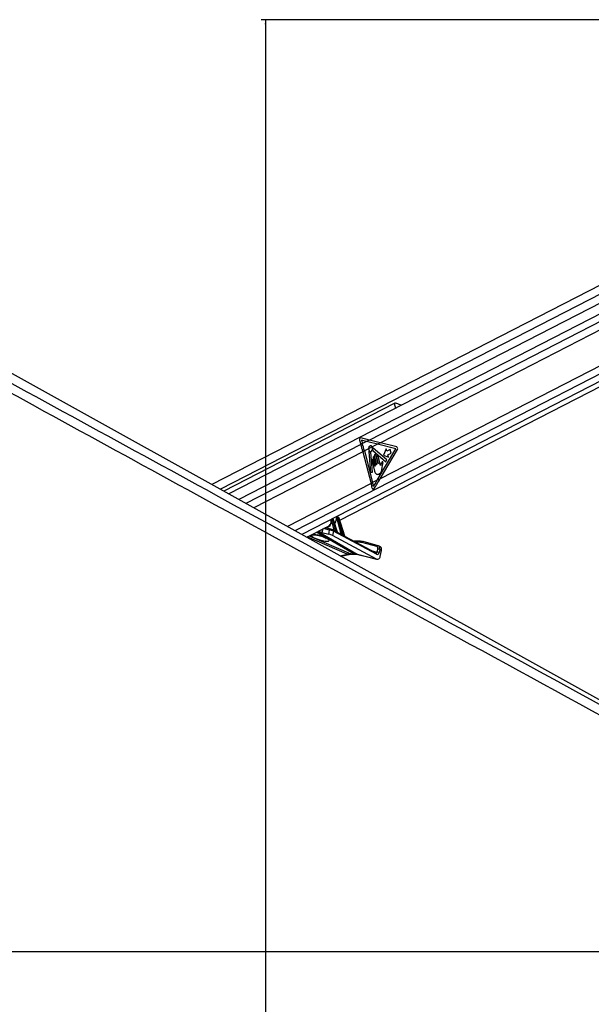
# Model space of a CAD drawing. Header units: millimetres. Extents: x 20 to 22981, y 40 to 19992.
# Tile 26 of 120: x 5127 to 5953, y 6536 to 7959. Entities that reach past the tile are written whole.
import ezdxf

# ---------------------------------------------------------------- set-up
doc = ezdxf.new("R2010")
doc.units = ezdxf.units.MM
doc.header["$LTSCALE"] = 2
doc.layers.add('COMPONENT_GEOMETRY', color=7, linetype='Continuous')
doc.styles.add('SLDTEXTSTYLE0', font='TXT', dxfattribs={"width": 0.75})
doc.dimstyles.new('SLDDIMSTYLE0', dxfattribs={"dimtxt": 100, "dimasz": 6.604, "dimexe": 0, "dimexo": 0.0625, "dimgap": 25, "dimtad": 0, "dimtih": 1, "dimtoh": 1, "dimdec": 0, "dimrnd": 1e-09, "dimzin": 12, "dimdsep": 46, "dimtxsty": 'SLDTEXTSTYLE0', "dimsah": 1, "dimcen": 0.09, "dimadec": 0, "dimazin": 3, "dimtfac": 1, "dimtdec": 0, "dimtofl": 0, "dimtmove": 0, "dimatfit": 3, "dimfxl": 1, "dimfrac": 2, "dimtolj": 1, "dimtzin": 12, "dimarcsym": 0})

# ---------------------------------------------------------------- blocks, each defined once
blk = doc.blocks.new('_D_4')
at = {"layer": 'COMPONENT_GEOMETRY', "color": 7}
for p, q in [((6638.5, 7959.5), (5476, 7959.5)), ((5482.4, 7959.5), (5482.4, 5203.3)), ((5282.3, 5183), (5251.8, 5183)), ((5251.8, 5183), (5251.8, 5024.3)), ((5682.4, 5183), (5712.9, 5183)), ((5712.9, 5183), (5712.9, 5024.3)), ((5251.8, 5024.3), (5282.3, 5024.3)), ((5712.9, 5024.3), (5682.4, 5024.3)), ((5482.4, 2118.5), (5482.4, 4874.7)), ((6459.7, 2118.5), (5476, 2118.5))]:
    blk.add_line(p, q, dxfattribs=at)
for points in [[(5482.4, 7959.5), (5481.3, 7952.9), (5483.4, 7952.9)], [(5482.4, 2118.5), (5483.4, 2125.1), (5481.3, 2125.1)]]:
    blk.add_solid(points, dxfattribs=at)
at = {"layer": 'COMPONENT_GEOMETRY', "color": 7, "char_height": 100, "attachment_point": 1, "style": 'SLDTEXTSTYLE0'}
for s, insert in [('9\'6.98"', (5282.3, 5153.2)), ('2921mm', (5209.6, 5003.6))]:
    blk.add_mtext(s, dxfattribs=dict(at, insert=insert))

msp = doc.modelspace()

# ---------------------------------------------------------------- linework, layer by layer
at = {"color": 7, "linetype": 'Continuous', "lineweight": 25}
for p, q in [((6605.91, 7904.86), (5404.92, 7287.66)), ((6619.97, 7885.97), (5429.33, 7274.09)), ((5589.9, 7236.12), (6635.01, 7773.21)), ((6374.84, 6748.91), (4581.88, 7744.81)), ((5668.36, 7404.73), (5422.04, 7278.14)), ((5618.41, 7351.74), (5620.31, 7345.6)), ((5632.67, 7351.95), (5620.23, 7354.97)), ((5622.47, 7346.71), (5620.31, 7345.6)), ((5620.98, 7351.53), (5622.47, 7346.71)), ((5628.36, 7349.73), (5620.98, 7351.53)), ((5628.36, 7349.73), (5622.47, 7346.71)), ((5632.67, 7351.95), (5628.36, 7349.73)), ((5644.15, 7345.83), (5636.64, 7341.97)), ((5648.46, 7348.04), (5644.15, 7345.83)), ((5670.7, 7339.15), (5644.15, 7345.83)), ((5672.08, 7342.1), (5648.46, 7348.04)), ((5625.44, 7336.22), (5623.29, 7335.11)), ((5623.29, 7335.11), (5635.08, 7289.22)), ((5631.47, 7339.31), (5625.44, 7336.22)), ((5625.44, 7336.22), (5637.23, 7290.33)), ((5636.64, 7341.97), (5631.47, 7339.31)), ((5631.64, 7335.35), (5634.34, 7304.96)), ((5637.06, 7305.45), (5634.51, 7334.2)), ((5637.63, 7336.89), (5656.56, 7320.26)), ((5657.94, 7323.48), (5638.26, 7340.26)), ((5645.18, 7317.6), (5642.03, 7329.85)), ((5643.91, 7293.76), (5670.7, 7339.15)), ((5648.2, 7295.96), (5673.1, 7338.14)), ((5657.05, 7339.09), (5652.95, 7330.31)), ((5652.95, 7330.31), (5660.08, 7327.29)), ((5657.84, 7335.99), (5657.05, 7339.09)), ((5662.71, 7338.49), (5657.84, 7335.99)), ((5659.28, 7330.39), (5664.15, 7332.89)), ((5660.08, 7327.29), (5659.28, 7330.39)), ((5664.15, 7332.89), (5662.71, 7338.49)), ((5636.44, 7321.51), (5640.21, 7306.83)), ((5637.94, 7325.7), (5640.83, 7314.46)), ((5640.55, 7314.32), (5638.44, 7322.54)), ((5639.75, 7328.68), (5642.9, 7316.43)), ((5642.62, 7316.29), (5639.94, 7326.72)), ((5643.04, 7327.18), (5645.46, 7317.75)), ((5648.72, 7315.1), (5645.31, 7328.35)), ((5650.89, 7311.05), (5651.63, 7315.88)), ((5656.56, 7320.26), (5657.94, 7323.48)), ((5634.34, 7304.96), (5637.06, 7305.45)), ((5637.23, 7290.33), (5635.08, 7289.22)), ((5643.91, 7293.76), (5637.23, 7290.33)), ((5648.2, 7295.96), (5643.91, 7293.76)), ((5577.84, 7236.1), (5577.56, 7236.1)), ((5578.64, 7237.77), (5577.67, 7237.27)), ((5578.96, 7237.85), (5577.99, 7237.35)), ((5577.99, 7237.35), (5578.27, 7237.35)), ((5578.27, 7237.35), (5579.24, 7237.85)), ((5581.85, 7221.72), (5578.3, 7235.64)), ((5579.24, 7237.85), (5578.96, 7237.85)), ((5579.49, 7237.91), (5579.2, 7237.91)), ((5580.66, 7236.49), (5579.67, 7235.98)), ((5579.67, 7235.98), (5583.71, 7220.17)), ((5586.18, 7218.81), (5580.66, 7236.49)), ((5586.6, 7218.55), (5580.92, 7236.76)), ((5582.33, 7232.23), (5582.94, 7232.54)), ((5585.83, 7238.3), (5585.21, 7238.3)), ((5586.37, 7240.02), (5585.32, 7239.47)), ((5586.7, 7240.09), (5585.64, 7239.55)), ((5585.64, 7239.55), (5586.27, 7239.55)), ((5586.27, 7239.55), (5587.32, 7240.09)), ((5591.74, 7216.5), (5586.29, 7237.84)), ((5587.32, 7240.09), (5586.7, 7240.09)), ((5587.56, 7240.15), (5586.94, 7240.15)), ((5588.74, 7238.74), (5587.66, 7238.18)), ((5587.66, 7238.18), (5593.68, 7214.63)), ((5596.81, 7212.85), (5588.74, 7238.74)), ((5597.17, 7212.8), (5589, 7239)), ((5542.01, 7211.51), (5575.37, 7228.65)), ((5564.09, 7218.51), (5573.98, 7216.04)), ((5577.02, 7223.08), (5568.61, 7225.18)), ((5573.98, 7216.04), (5575.2, 7221.79)), ((5577.02, 7223.08), (5577.27, 7222.98)), ((5580.64, 7220.18), (5579.32, 7213.95)), ((5580.15, 7221.86), (5579.94, 7221.93)), ((5582.17, 7220.78), (5580.15, 7221.86)), ((5643.01, 7186.88), (5580.64, 7220.18)), ((5591.66, 7215.71), (5586.76, 7218.32)), ((5642.98, 7179.97), (5579.32, 7213.95)), ((5597.17, 7212.79), (5597.17, 7212.8)), ((5642.52, 7188.56), (5597.18, 7212.76)), ((5618.1, 7205.78), (5610.26, 7205.78)), ((5643.31, 7197.92), (5621.63, 7203.8)), ((5645.17, 7199.19), (5623.49, 7205.07)), ((5606, 7187.47), (5610.34, 7187.47)), ((5607.4, 7187.13), (5611.74, 7187.13)), ((5615.13, 7186.93), (5642.98, 7179.97)), ((5643.79, 7189.97), (5644.73, 7194.38)), ((5645.74, 7198.94), (5645.17, 7199.19)), ((5645.37, 7199.12), (5645.17, 7199.19)), ((5648.52, 7197.61), (5645.86, 7198.93)), ((5647.5, 7193.81), (5646.57, 7189.39)), ((5650.17, 7192.5), (5647.5, 7193.81)), ((5648.31, 7183.74), (5650.17, 7192.5)), ((5591.41, 7184.07), (5602.77, 7186.6)), ((5615.88, 7186.64), (5643.72, 7179.68)), ((4051.92, 6612.47), (6591.82, 6612.47))]:
    msp.add_line(p, q, dxfattribs=at)
at = {"color": 8, "linetype": 'Continuous', "lineweight": 25}
for p, q in [((6617.76, 7897.75), (5417.26, 7280.8)), ((6615.22, 7867.99), (5443.87, 7266.02)), ((6614.74, 7856.64), (5632.67, 7351.95)), ((6614.74, 7844.62), (5648.46, 7348.04)), ((6623.51, 7785.45), (5525.04, 7220.94)), ((6618.92, 7794.82), (5648.2, 7295.96)), ((6629.4, 7777.89), (5534.94, 7215.44)), ((5668.36, 7404.73), (5670.13, 7397.84)), ((5620.31, 7345.6), (5454.25, 7260.26)), ((5623.29, 7335.11), (5465.49, 7254.01)), ((5635.08, 7289.22), (5514.07, 7227.03)), ((5610.34, 7187.47), (5556.34, 7218.87)), ((5558.38, 7219.92), (5615.13, 7186.93)), ((5565.12, 7223.38), (5564.09, 7218.51)), ((5575.2, 7221.79), (5566.34, 7224.01)), ((5568.99, 7225.37), (5581.85, 7221.72)), ((5588.39, 7217.46), (5591.74, 7216.5)), ((5600.73, 7186.93), (5542.66, 7211.84)), ((5545.62, 7213.36), (5606, 7187.47)), ((5557.35, 7214.58), (5557.17, 7214.85)), ((5616.76, 7204.44), (5612.77, 7204.44)), ((5590.4, 7184.63), (5600.73, 7186.93)), ((5615.13, 7186.93), (5615.88, 7186.64)), ((5636.43, 7191.81), (5643.79, 7189.97))]:
    msp.add_line(p, q, dxfattribs=at)
at = {"color": 7, "linetype": 'Continuous', "lineweight": 25, "flags": 128}
for points in [[(5631.47, 7339.31), (5631.77, 7337.67), (5632.51, 7336.34), (5633.56, 7335.55), (5634.76, 7335.44), (5635.88, 7336.01), (5636.75, 7337.19), (5637.2, 7338.75), (5637.16, 7340.45), (5636.64, 7341.97)], [(5632.11, 7335.71), (5632.04, 7335.77), (5631.96, 7335.8), (5631.87, 7335.79), (5631.79, 7335.75), (5631.72, 7335.68), (5631.67, 7335.58), (5631.65, 7335.47), (5631.64, 7335.35)], [(5638.26, 7340.26), (5638.19, 7340.3), (5638.11, 7340.31), (5638.04, 7340.3), (5637.96, 7340.25), (5637.9, 7340.18), (5637.86, 7340.09), (5637.83, 7339.99), (5637.83, 7339.88)], [(5642.03, 7329.85), (5641.78, 7330.42), (5641.4, 7330.82), (5640.95, 7330.97), (5640.48, 7330.87), (5640.07, 7330.53), (5639.8, 7329.99), (5639.68, 7329.34), (5639.75, 7328.68)], [(5645.31, 7328.35), (5645.07, 7328.92), (5644.69, 7329.32), (5644.23, 7329.47), (5643.76, 7329.37), (5643.36, 7329.03), (5643.08, 7328.49), (5642.97, 7327.84), (5643.04, 7327.18)], [(5638.44, 7322.54), (5638.22, 7323.04), (5637.89, 7323.38), (5637.49, 7323.52), (5637.08, 7323.44), (5636.72, 7323.13), (5636.48, 7322.66), (5636.38, 7322.09), (5636.44, 7321.51)], [(5639.94, 7326.72), (5639.72, 7327.22), (5639.39, 7327.57), (5638.99, 7327.71), (5638.58, 7327.62), (5638.22, 7327.32), (5637.98, 7326.85), (5637.88, 7326.28), (5637.94, 7325.7)], [(5642.9, 7316.43), (5642.91, 7316.35), (5642.9, 7316.27), (5642.86, 7316.2), (5642.81, 7316.16), (5642.75, 7316.15), (5642.69, 7316.17), (5642.65, 7316.22), (5642.62, 7316.29)], [(5645.46, 7317.75), (5645.47, 7317.67), (5645.46, 7317.59), (5645.42, 7317.52), (5645.37, 7317.48), (5645.31, 7317.46), (5645.25, 7317.48), (5645.21, 7317.53), (5645.18, 7317.6)], [(5640.83, 7314.46), (5640.84, 7314.38), (5640.83, 7314.3), (5640.79, 7314.23), (5640.74, 7314.19), (5640.68, 7314.17), (5640.63, 7314.19), (5640.58, 7314.24), (5640.55, 7314.32)], [(5579.2, 7237.91), (5579.09, 7237.9), (5578.96, 7237.85)], [(5579.49, 7237.91), (5579.37, 7237.9), (5579.24, 7237.85)], [(5586.7, 7240.09), (5586.83, 7240.14), (5586.94, 7240.15)], [(5587.32, 7240.09), (5587.45, 7240.14), (5587.56, 7240.15)], [(5618.56, 7205.67), (5618.29, 7205.76), (5618.1, 7205.78)]]:
    msp.add_lwpolyline(points, dxfattribs=at)
at = {"color": 8, "linetype": 'Continuous', "lineweight": 25, "flags": 128}
for points in [[(5576.98, 7235.9), (5576.98, 7235.9), (5577.01, 7235.84), (5577.07, 7235.78), (5577.17, 7235.74), (5577.3, 7235.7)], [(5580.92, 7236.76), (5580.92, 7236.75), (5580.91, 7236.7), (5580.86, 7236.63), (5580.78, 7236.57), (5580.66, 7236.49)], [(5584.95, 7237.97), (5584.82, 7238.03), (5584.72, 7238.1), (5584.65, 7238.18), (5584.63, 7238.26), (5584.62, 7238.28)], [(5588.74, 7238.74), (5588.85, 7238.81), (5588.94, 7238.88), (5588.99, 7238.94), (5589, 7238.99), (5589, 7239)], [(5606, 7187.47), (5606.81, 7187.19), (5607.4, 7187.13)], [(5610.34, 7187.47), (5611.15, 7187.19), (5611.72, 7187.13)]]:
    msp.add_lwpolyline(points, dxfattribs=at)
at = {"color": 7, "linetype": 'Continuous', "lineweight": 25}
for centre, radius, start, end in [((5406.39, 7279.34), 223.95, 14.41876, 17.2083), ((5408.54, 7280.45), 223.95, 14.41876, 17.2083), ((5634.49, 7337.55), 3, 217.76359, 265.08472), ((5634.16, 7334.21), 0.35, 357.8989, 77.49995), ((5637.99, 7337.23), 0.502, 160.30246, 223.55564), ((5631.1, 7339.47), 6.74, 342.14593, 3.45079), ((5670.8, 7339.66), 2.75, 326.45167, 62.45976), ((5424.72, 7235.15), 217.2, 12.56645, 14.41461), ((5426.33, 7236.12), 217.76, 12.92744, 14.41318), ((5578.65, 7236.42), 1.13, 125.33518, 196.56223), ((5578.93, 7236.42), 1.13, 125.33518, 196.56223), ((5577.96, 7239.94), 4.31, 274.55518, 293.40825), ((5586.3, 7238.62), 1.13, 125.33518, 196.56223), ((5586.92, 7238.62), 1.13, 125.33518, 196.56223), ((5585.95, 7242.14), 4.31, 274.55518, 293.40825), ((5584.12, 7220.03), 0.439, 161.61835, 209.08894), ((5586.61, 7218.67), 0.451, 161.98185, 206.25298), ((5594.15, 7214.48), 0.492, 162.8927, 197.28954), ((5597.3, 7212.7), 0.511, 163.15887, 193.25235), ((5616.82, 7185.87), 18.57, 74.98734, 90.19035), ((5618.63, 7186.12), 19.54, 74.98734, 90.19035), ((5643.93, 7183.63), 6.33, 65.406, 91.22324), ((5644.87, 7188.05), 6.33, 65.406, 91.22324)]:
    msp.add_arc(centre, radius, start, end, dxfattribs=at)
at = {"color": 8, "linetype": 'Continuous', "lineweight": 25}
for centre, radius, start, end in [((5576.83, 7221.42), 1.67, 83.26181, 167.01175), ((5579.32, 7220.7), 1.42, 338.46559, 54.32168), ((5581.21, 7221.65), 0.648, 302.12693, 5.8341), ((5581.31, 7221.63), 0.833, 307.35153, 356.43209), ((5591.14, 7216.43), 0.61, 292.4358, 7.13001), ((5591.17, 7216.42), 0.641, 293.08152, 4.24658), ((5550.31, 7222.58), 8.01, 256.37793, 288.20033), ((5618.31, 7204.23), 1.57, 97.93795, 172.30364), ((5623.27, 7203.4), 1.68, 82.42643, 166.29677), ((5602.19, 7189.48), 2.93, 240.19745, 281.09004), ((5641.69, 7187.4), 1.42, 338.46559, 54.32168), ((5644.95, 7197.52), 1.68, 82.42643, 166.29677)]:
    msp.add_arc(centre, radius, start, end, dxfattribs=at)
at = {"color": 7, "linetype": 'Continuous', "lineweight": 25}
for centre, major_axis, ratio, start_param, end_param in [((5620.03, 7352.57), (-0.24, 2.43), 0.7207392, 6.0372007, 8.1326028), ((5531.01, 7345.83), (249.46, -50.36), 0.0977317, 1.1199105, 1.1897237), ((5535.32, 7348.04), (249.46, -50.36), 0.0977317, 1.1199105, 1.1897237), ((5530.77, 7293.76), (165.79, 238.22), 0.3281908, 4.9004571, 4.93695), ((5535.06, 7295.96), (165.79, 238.22), 0.3281908, 4.8784607, 4.93695), ((5569.18, 7237.84), (-4.54, 10.03), 0.6728942, 3.1747413, 3.5170201), ((5577.67, 7235.63), (-0.208, 0.455), 0.6722722, 5.9843781, 7.3944837), ((5577.95, 7235.63), (-0.208, 0.455), 0.6722722, 4.4484883, 5.9843781), ((5578.62, 7235.93), (-0.67, 1.34), 0.667317, 4.428083, 5.9639727), ((5579.62, 7236.45), (-0.71, 1.32), 0.6616964, 4.4084912, 5.944381), ((5576.74, 7241.72), (-4.54, 10.03), 0.6728942, 3.302091, 3.37025), ((5585.32, 7237.82), (-0.208, 0.455), 0.6722722, 5.9843781, 7.2486115), ((5585.94, 7237.82), (-0.208, 0.455), 0.6722722, 4.4484883, 5.9843781), ((5586.62, 7238.13), (-0.67, 1.34), 0.667317, 4.428083, 5.9639727), ((5587.69, 7238.69), (-0.71, 1.32), 0.6616964, 4.4084912, 5.944381), ((5557.46, 7222.05), (9.43, -3.74), 0.1227735, 4.9117535, 5.5392213), ((5576.63, 7214.63), (3.77, -1.5), 0.1227735, 0.8256764, 2.3976287), ((5577.86, 7220.43), (3.84, -1.17), 0.1943779, 0.8217162, 2.3936685), ((5578.6, 7222.27), (1.89, -0.75), 0.1227735, 0.8256764, 2.3976287), ((5582.82, 7220.88), (1.24, -0.89), 0.1447744, 2.2469792, 2.5565144), ((5535.84, 7243.04), (74.5, -38.78), 0.0278678, 0.8434322, 0.8875813), ((5536.19, 7243.06), (74.14, -38.79), 0.0223659, 0.8421465, 0.8862956), ((5592.71, 7215.66), (1.24, -0.89), 0.1447744, 2.4713168, 2.5565144), ((5535.84, 7243.04), (74.5, -38.78), 0.0278678, 0.6267045, 0.6965384), ((5536.19, 7243.06), (74.14, -38.79), 0.0223659, 0.6254189, 0.6952527), ((5596.68, 7149.7), (18.43, 35.57), 0.6894012, 0.3356831, 0.5119979), ((5601.02, 7149.7), (17.75, 35.91), 0.6596861, 0.1462351, 0.3225499), ((5643.9, 7190.71), (-0.16, 4.08), 0.6824235, 2.7623598, 4.3579059), ((5641.86, 7194.21), (1.77, 3.59), 0.6675995, 5.076761, 6.4133328), ((5643.2, 7193.55), (2.66, 5.38), 0.6678917, 6.283093, 6.4133788), ((5645.87, 7192.23), (2.66, 5.38), 0.6675995, 5.076761, 6.283047), ((5644.31, 7185.71), (-0.23, 6.12), 0.6824235, 2.7623598, 4.3579059)]:
    msp.add_ellipse(centre, major_axis=major_axis, ratio=ratio, start_param=start_param, end_param=end_param, dxfattribs=at)
at = {"color": 8, "linetype": 'Continuous', "lineweight": 25}
for centre, major_axis, ratio, start_param, end_param in [((5568.51, 7237.53), (-5, 10.92), 0.6722722, 2.7677048, 4.2528911), ((5578.34, 7235.93), (-0.67, 1.34), 0.667317, 5.9639727, 6.2891422), ((5579.34, 7236.45), (-0.71, 1.32), 0.6616964, 5.944381, 6.2734964), ((5576.07, 7241.42), (-5, 10.92), 0.6722722, 3.362704, 4.1070188), ((5585.99, 7238.13), (-0.67, 1.34), 0.667317, 5.9639727, 6.2938173), ((5587.07, 7238.69), (-0.71, 1.32), 0.6616964, 5.944381, 6.2734964), ((5561.27, 7210.62), (13.1, -4.08), 0.2216761, 3.1527091, 8.2406214), ((5642.46, 7190.62), (-0.48, 2.09), 0.5968415, 2.8476041, 4.2599434), ((5643.2, 7193.55), (2.66, 5.38), 0.6678917, 5.076807, 6.283093)]:
    msp.add_ellipse(centre, major_axis=major_axis, ratio=ratio, start_param=start_param, end_param=end_param, dxfattribs=at)
at = {"color": 7, "linetype": 'Continuous', "lineweight": 25}
for points, knots in [([(6591.82, 6612.47), (6385.14, 6725.29), (5990.82, 6940.55), (5458.3, 7231.57), (5063.47, 7447.73), (4787.38, 7599.42), (4635.48, 7683.21), (4552.76, 7729.14), (4538.7, 7736.95)], [0, 0, 0, 0, 0.3015454, 0.5753359, 0.7773277, 0.8783239, 0.9793204, 1, 1, 1, 1]), ([(5678.64, 7402.21), (5678.56, 7402.25), (5677.64, 7402.64), (5675.4, 7403.54), (5672.67, 7404.56), (5670.43, 7405.07), (5669.11, 7405.05), (5668.55, 7404.81), (5668.36, 7404.73)], [0, 0, 0, 0, 0.0253917, 0.2875047, 0.599755, 0.7895265, 0.9312571, 1, 1, 1, 1]), ([(5636.64, 7341.97), (5636.42, 7342.31), (5635.97, 7342.98), (5635.04, 7343.52), (5634.05, 7343.62), (5633.1, 7343.25), (5632.29, 7342.46), (5631.72, 7341.33), (5631.48, 7340.22), (5631.47, 7339.54), (5631.47, 7339.31)], [0, 0, 0, 0, 0.1335987, 0.2671966, 0.4008119, 0.5344211, 0.6680123, 0.8016105, 0.9352267, 1, 1, 1, 1]), ([(5648.88, 7315.28), (5648.86, 7315.24), (5648.81, 7315.17), (5648.75, 7315.11), (5648.72, 7315.1), (5648.72, 7315.1)], [0, 0, 0, 0, 0.5139901, 0.9849014, 1, 1, 1, 1]), ([(5649.27, 7317.07), (5649.22, 7316.75), (5649.13, 7316.14), (5648.96, 7315.56), (5648.88, 7315.28)], [0, 0, 0, 0, 0.5191471, 1, 1, 1, 1]), ([(5650.61, 7319.84), (5650.29, 7319.41), (5649.7, 7318.62), (5649.4, 7317.55), (5649.27, 7317.07)], [0, 0, 0, 0, 0.54684783, 1, 1, 1, 1]), ([(5651.63, 7315.88), (5651.8, 7316.65), (5652.02, 7317.62), (5652.33, 7318.79), (5652.3, 7319.44), (5652.14, 7319.93), (5651.92, 7320.22), (5651.6, 7320.41), (5651.09, 7320.34), (5650.77, 7320.01), (5650.61, 7319.84)], [0, 0, 0, 0, 0.369532, 0.4622338, 0.5578405, 0.6537113, 0.7001721, 0.7470017, 0.8728446, 1, 1, 1, 1]), ([(5640.21, 7306.83), (5640.49, 7305.94), (5641.02, 7304.24), (5642.68, 7302.57), (5644.63, 7302.15), (5646.55, 7302.74), (5648.3, 7303.92), (5649.77, 7305.81), (5650.52, 7308.38), (5650.77, 7310.16), (5650.89, 7311.05)], [0, 0, 0, 0, 0.1310602, 0.2510236, 0.3769161, 0.5013552, 0.6271609, 0.7506501, 0.8753565, 1, 1, 1, 1]), ([(5636.71, 7282.41), (5636.79, 7282.16), (5636.94, 7281.66), (5637.36, 7281.12), (5637.89, 7280.81), (5638.46, 7280.78), (5639.02, 7281.02), (5639.38, 7281.38), (5639.55, 7281.63), (5639.57, 7281.68)], [0, 0, 0, 0, 0.16108, 0.3221601, 0.483216, 0.6440788, 0.8046787, 0.9651276, 1, 1, 1, 1]), ([(5436.47, 7258.52), (5713.67, 7107.25), (6108.43, 6891.82), (6503.05, 6676.57), (6620.57, 6612.47)], [0, 0, 0, 0, 0.7021941, 1, 1, 1, 1]), ([(5577.03, 7234.26), (5577, 7233.63), (5576.93, 7232.24), (5576.43, 7230.61), (5575.87, 7229.83), (5575.65, 7229.52)], [0, 0, 0, 0, 0.3319968, 0.7358738, 1, 1, 1, 1]), ([(5577.68, 7237.26), (5577.57, 7237.2), (5577.34, 7237.07), (5577.1, 7236.73), (5576.97, 7236.32), (5576.98, 7236.04), (5576.98, 7235.9)], [0, 0, 0, 0, 0.2202703, 0.4881089, 0.7519096, 1, 1, 1, 1]), ([(5576.98, 7235.9), (5577.03, 7235.48), (5577.09, 7234.91), (5577.04, 7234.39), (5577.03, 7234.26)], [0, 0, 0, 0, 0.7430566, 1, 1, 1, 1]), ([(5579.2, 7237.91), (5579.05, 7237.9), (5578.85, 7237.89), (5578.68, 7237.78), (5578.64, 7237.75)], [0, 0, 0, 0, 0.7619394, 1, 1, 1, 1]), ([(5580.92, 7236.76), (5580.87, 7236.9), (5580.74, 7237.22), (5580.37, 7237.62), (5579.92, 7237.87), (5579.62, 7237.9), (5579.49, 7237.91)], [0, 0, 0, 0, 0.2251996, 0.5302796, 0.7936761, 1, 1, 1, 1]), ([(5584.5, 7236.86), (5584.39, 7236.24), (5584.16, 7234.91), (5583.45, 7233.47), (5582.8, 7232.86), (5582.54, 7232.62)], [0, 0, 0, 0, 0.3480466, 0.7435867, 1, 1, 1, 1]), ([(5584.62, 7238.28), (5584.62, 7237.88), (5584.63, 7237.37), (5584.52, 7236.94), (5584.5, 7236.86)], [0, 0, 0, 0, 0.81217401, 1, 1, 1, 1]), ([(5585.33, 7239.46), (5585.22, 7239.4), (5584.99, 7239.27), (5584.76, 7238.93), (5584.64, 7238.58), (5584.63, 7238.36), (5584.62, 7238.28)], [0, 0, 0, 0, 0.2435753, 0.5456189, 0.8429484, 1, 1, 1, 1]), ([(5586.94, 7240.15), (5586.78, 7240.14), (5586.58, 7240.13), (5586.41, 7240.02), (5586.37, 7240)], [0, 0, 0, 0, 0.7600039, 1, 1, 1, 1]), ([(5589, 7239), (5588.94, 7239.14), (5588.81, 7239.47), (5588.45, 7239.86), (5588, 7240.11), (5587.69, 7240.14), (5587.56, 7240.15)], [0, 0, 0, 0, 0.2251996, 0.5302796, 0.7936761, 1, 1, 1, 1]), ([(5582.14, 7221.58), (5582.27, 7221.49), (5582.6, 7221.27), (5583.08, 7220.79), (5583.47, 7220.39), (5583.67, 7220.21), (5583.71, 7220.17)], [0, 0, 0, 0, 0.2052766, 0.54887, 0.9210651, 1, 1, 1, 1]), ([(5583.74, 7219.82), (5583.69, 7219.85), (5583.43, 7219.99), (5582.93, 7220.31), (5582.44, 7220.65), (5582.18, 7220.77), (5582.17, 7220.77)], [0, 0, 0, 0, 0.1039431, 0.5686154, 0.9824274, 1, 1, 1, 1]), ([(5586.77, 7218.32), (5586.77, 7218.32), (5586.77, 7218.32), (5586.73, 7218.34), (5586.67, 7218.41), (5586.61, 7218.49), (5586.6, 7218.54), (5586.6, 7218.55)], [0, 0, 0, 0, 0.005296, 0.3315649, 0.6231276, 0.9528899, 1, 1, 1, 1]), ([(5593.68, 7214.34), (5593.63, 7214.37), (5593.37, 7214.52), (5592.84, 7214.91), (5592.22, 7215.39), (5591.79, 7215.63), (5591.66, 7215.7)], [0, 0, 0, 0, 0.0838829, 0.4422626, 0.8292932, 1, 1, 1, 1]), ([(5591.81, 7216.47), (5591.89, 7216.43), (5592.1, 7216.3), (5592.52, 7215.9), (5593.02, 7215.35), (5593.43, 7214.86), (5593.64, 7214.66), (5593.68, 7214.63)], [0, 0, 0, 0, 0.1052615, 0.2802231, 0.6261442, 0.9328781, 1, 1, 1, 1]), ([(5552.74, 7215.12), (5552.73, 7215.12), (5552.68, 7215.11), (5552.95, 7215.14), (5553.57, 7215.13), (5554.75, 7215.03), (5556.09, 7214.85), (5557.02, 7214.64), (5557.36, 7214.56)], [0, 0, 0, 0, 0.0279822, 0.1721375, 0.351995, 0.5926157, 0.8499065, 1, 1, 1, 1]), ([(5557.35, 7214.58), (5557.75, 7214.49), (5558.96, 7214.22), (5561.04, 7213.65), (5563.5, 7212.85), (5565.85, 7211.96), (5567.78, 7211.09), (5569.1, 7210.39), (5569.85, 7209.91), (5569.94, 7209.83), (5569.98, 7209.8)], [0, 0, 0, 0, 0.0659107, 0.1991859, 0.3450874, 0.5022348, 0.6640232, 0.7976124, 0.9104647, 1, 1, 1, 1]), ([(5597.19, 7212.75), (5597.19, 7212.75), (5597.19, 7212.74), (5597.18, 7212.78), (5597.17, 7212.8)], [0, 0, 0, 0, 0.5890957, 1, 1, 1, 1]), ([(5602.77, 7186.6), (5603.18, 7186.68), (5604.78, 7187.02), (5606.28, 7187.08), (5607.4, 7187.13)], [0, 0, 0, 0, 0.25058593, 1, 1, 1, 1]), ([(5611.74, 7187.13), (5612.1, 7187.13), (5613.56, 7187.1), (5614.89, 7186.84), (5615.88, 7186.64)], [0, 0, 0, 0, 0.2504618, 1, 1, 1, 1])]:
    msp.add_open_spline(points, degree=3, knots=knots, dxfattribs=at)
at = {"color": 8, "linetype": 'Continuous', "lineweight": 25}
for points, knots in [([(4560.95, 7736.95), (4575.21, 7729.14), (4659.11, 7683.21), (4812.29, 7599.43), (5089.88, 7447.74), (5297.83, 7334.21), (5436.47, 7258.52)], [0, 0, 0, 0, 0.04868179, 0.28650962, 0.52433881, 1, 1, 1, 1]), ([(5549.75, 7215.49), (5550.42, 7215.54), (5551.79, 7215.64), (5554.5, 7215.37), (5556.39, 7215), (5557.17, 7214.85)], [0, 0, 0, 0, 0.3569142, 0.7335111, 1, 1, 1, 1]), ([(5586.18, 7218.81), (5586.26, 7218.74), (5586.41, 7218.61), (5586.56, 7218.53), (5586.62, 7218.53), (5586.6, 7218.54), (5586.6, 7218.55)], [0, 0, 0, 0, 0.3999514, 0.6950117, 0.9693043, 1, 1, 1, 1]), ([(5586.76, 7218.32), (5586.77, 7218.32), (5586.82, 7218.3), (5586.81, 7218.27), (5586.73, 7218.25), (5586.51, 7218.31), (5586.32, 7218.41), (5586.2, 7218.47)], [0, 0, 0, 0, 0.0156717, 0.2255313, 0.4524433, 0.6939363, 1, 1, 1, 1]), ([(5597.18, 7212.75), (5597.19, 7212.74), (5597.28, 7212.7), (5597.34, 7212.6), (5597.34, 7212.49), (5597.23, 7212.43), (5597.04, 7212.46), (5596.88, 7212.54), (5596.8, 7212.59)], [0, 0, 0, 0, 0.037469, 0.2343507, 0.4349961, 0.5951708, 0.7955305, 1, 1, 1, 1]), ([(5596.81, 7212.85), (5596.87, 7212.8), (5596.98, 7212.71), (5597.08, 7212.67), (5597.14, 7212.66), (5597.16, 7212.68), (5597.18, 7212.72), (5597.17, 7212.76), (5597.16, 7212.8)], [0, 0, 0, 0, 0.3009649, 0.5156707, 0.5726705, 0.7519167, 0.7880445, 1, 1, 1, 1])]:
    msp.add_open_spline(points, degree=3, knots=knots, dxfattribs=at)

# ---------------------------------------------------------------- dimensions: what is measured, and where the dimension line sits
at = {"layer": 'COMPONENT_GEOMETRY', "color": 7}
dim = msp.add_linear_dim(base=(5482.37, 7959.49), p1=(6462.29, 2118.49), p2=(6641.06, 7959.49), angle=90, dimstyle='SLDDIMSTYLE0', dxfattribs=at)
dim.commit()
dim.dimension.update_dxf_attribs({"geometry": '_D_4', "text_midpoint": (5482.37, 5038.99), "dimtype": 160})

doc.saveas('drawing.dxf')
